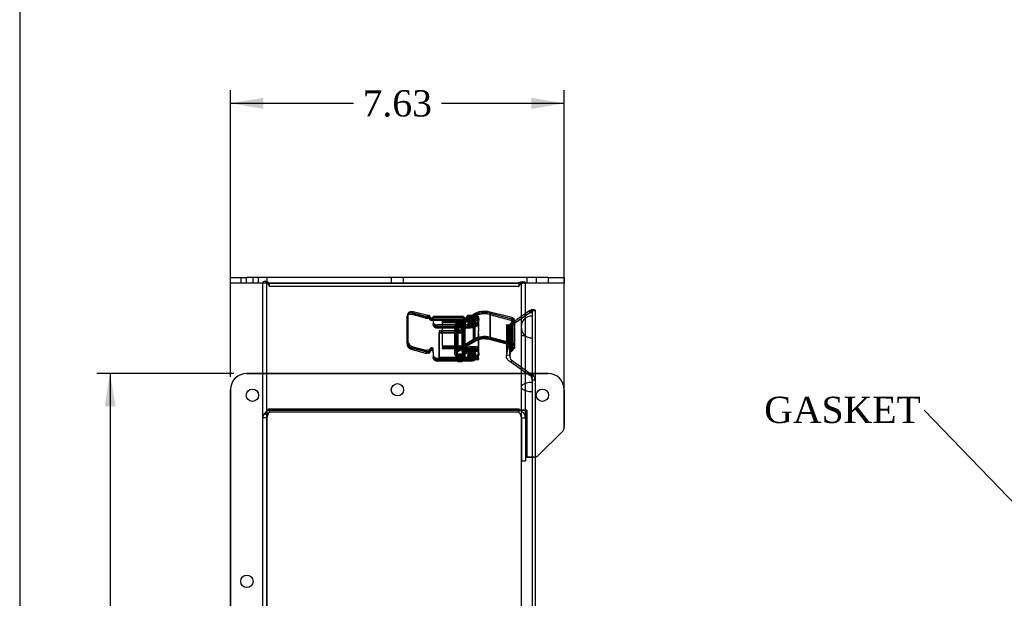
# Model space of a CAD drawing. Header units: inches. Extents: x 0 to 120, y -1 to 80.
# Tile 4 of 15: x 0 to 23, y 42 to 55. Entities that reach past the tile are written whole.
import ezdxf
from ezdxf import colors
from ezdxf.entities.mleader import LeaderData, LeaderLine
from ezdxf.enums import TextEntityAlignment as Align
from ezdxf.lldxf.tags import DXFTag
from ezdxf.math import Vec2, Vec3

# ---------------------------------------------------------------- set-up
doc = ezdxf.new("R2010")
doc.units = ezdxf.units.IN
doc.header["$MEASUREMENT"] = 0
for name, color, linetype in [('1485Y_GASKET', 7, 'Continuous'), ('CCH03740', 7, 'Continuous'), ('CCH03741', 7, 'Continuous'), ('COM42530', 7, 'Continuous'), ('COM49515', 7, 'Continuous'), ('COM49632', 7, 'Continuous'), ('Default', 7, 'Continuous')]:
    doc.layers.add(name, color=color, linetype=linetype)
doc.styles.add('SEACAD_Times_New_Roman', font='times.ttf')
tags = doc.linetypes.add('HIDDEN2', pattern=[0.1875, 0.125, -0.0625]).pattern_tags.tags
tags[6:7] = [DXFTag(74, 4), DXFTag(75, 0), DXFTag(340, '0'), DXFTag(46, 0.0), DXFTag(50, 0.0), DXFTag(44, 0.0), DXFTag(45, 0.0)]
tags[4:5] = [DXFTag(74, 4), DXFTag(75, 0), DXFTag(340, '0'), DXFTag(46, 0.0), DXFTag(50, 0.0), DXFTag(44, 0.0), DXFTag(45, 0.0)]
doc.dimstyles.new('HAMMOND_(STH_-_120x80)', dxfattribs={"dimtxt": 0.6, "dimasz": 0.75, "dimexe": 0.3, "dimexo": 0.3, "dimgap": 0.15, "dimtad": 0, "dimtih": 1, "dimtoh": 1, "dimzin": 0, "dimdsep": 46, "dimtxsty": 'SEACAD_Times_New_Roman', "dimblk1": '_SE_FILLED', "dimblk2": '_SE_FILLED', "dimsah": 1, "dimcen": 0.3, "dimadec": 0, "dimazin": 0, "dimtfac": 0.8, "dimtofl": 0, "dimtmove": 0, "dimatfit": 3, "dimfxl": 1, "dimtolj": 1, "dimtzin": 0, "dimarcsym": 0})

# ---------------------------------------------------------------- blocks, each defined once
blk = doc.blocks.new('_SE_FILLED')
at = {"color": 0}
blk.add_line((0, 0), (-1, 0), dxfattribs=at)
blk.add_solid([(0, 0), (-1, -0.1665), (-1, 0.1665), (0, 0)], dxfattribs=at)
blk = doc.blocks.new('SE1')
at = {"layer": '1485Y_GASKET', "color": 7, "linetype": 'HIDDEN2'}
for p, q in [((11.897, 47.929), (11.897, 46.558)), ((11.897, 46.558), (11.897, 45.891))]:
    blk.add_line(p, q, dxfattribs=at)
at = {"layer": '1485Y_GASKET', "color": 7, "linetype": 'Continuous'}
blk.add_line((11.897, 45.891), (11.897, 34.221), dxfattribs=at)
at = {"layer": '1485Y_GASKET', "color": 7, "linetype": 'HIDDEN2'}
blk.add_arc((12.147, 47.929), 0.25, 90, 270, dxfattribs=at)
blk.add_ellipse((12.147, 46.558), major_axis=(0.25, 0), ratio=0.414214, start_param=1.570796, end_param=4.712389, dxfattribs=at)
at = {"layer": 'CCH03740', "color": 7, "linetype": 'HIDDEN2'}
for p, q in [((10.615, 47.997), (10.615, 48.037)), ((10.615, 48.037), (10.615, 47.899)), ((10.615, 47.859), (10.615, 47.997)), ((10.689, 48.015), (10.689, 47.975)), ((10.689, 48.015), (10.689, 47.974)), ((10.74, 48.125), (10.865, 48.125)), ((10.865, 48.125), (10.74, 48.125)), ((10.74, 48.085), (10.865, 48.085)), ((10.865, 48.085), (10.74, 48.085)), ((10.853, 47.975), (10.853, 48.015)), ((10.853, 47.974), (10.853, 48.015)), ((10.927, 48.082), (10.927, 48.041)), ((10.927, 47.899), (10.927, 48.081)), ((10.927, 48.041), (10.927, 47.859)), ((10.027, 47.838), (10.027, 47.23)), ((10.101, 47.838), (10.027, 47.838)), ((10.027, 47.838), (10.585, 47.838)), ((10.027, 47.838), (10.027, 47.798)), ((10.585, 47.798), (10.027, 47.798)), ((10.027, 47.798), (10.585, 47.798)), ((10.027, 47.23), (10.027, 47.798)), ((10.585, 47.838), (10.378, 47.838)), ((10.585, 47.818), (10.585, 47.838)), ((10.585, 47.838), (10.585, 47.798)), ((10.585, 47.818), (10.585, 47.777)), ((10.585, 47.777), (10.585, 47.777)), ((10.615, 47.859), (10.615, 47.818)), ((10.615, 47.818), (10.615, 47.859)), ((10.615, 47.818), (10.615, 47.777)), ((10.927, 47.818), (10.927, 47.859)), ((10.927, 47.859), (10.927, 47.818)), ((10.927, 47.663), (10.927, 47.818)), ((10.927, 47.777), (10.927, 47.393)), ((10.74, 47.477), (10.865, 47.477)), ((10.585, 47.251), (10.585, 47.23)), ((10.585, 47.25), (10.585, 47.21)), ((10.615, 47.251), (10.615, 47.388)), ((10.615, 47.348), (10.615, 47.385)), ((10.615, 47.348), (10.615, 47.21)), ((10.615, 47.242), (10.927, 47.242)), ((10.615, 47.242), (10.615, 47.21)), ((10.615, 47.242), (10.927, 47.242)), ((10.689, 47.367), (10.689, 47.326)), ((10.689, 47.366), (10.689, 47.326)), ((10.865, 47.437), (10.74, 47.437)), ((10.74, 47.436), (10.865, 47.436)), ((10.853, 47.326), (10.853, 47.367)), ((10.853, 47.326), (10.853, 47.366)), ((10.927, 47.402), (10.927, 47.393)), ((10.927, 47.282), (10.927, 47.393)), ((10.027, 47.23), (10.585, 47.23)), ((10.027, 47.23), (10.027, 47.19)), ((10.585, 47.23), (10.027, 47.23)), ((10.027, 47.19), (10.585, 47.19)), ((10.027, 47.19), (10.027, 47.19)), ((10.585, 47.19), (10.027, 47.19)), ((10.585, 47.23), (10.585, 47.19)), ((10.585, 47.19), (10.585, 47.19)), ((10.615, 47.185), (10.615, 47.21)), ((10.615, 47.21), (10.615, 47.185)), ((10.615, 47.185), (10.81, 47.185)), ((10.615, 47.185), (10.927, 47.185)), ((10.927, 47.185), (10.927, 47.21))]:
    blk.add_line(p, q, dxfattribs=at)
at = {"layer": 'CCH03740', "color": 7, "linetype": 'Continuous'}
for p, q in [((10.378, 47.838), (10.101, 47.838)), ((10.865, 47.477), (10.74, 47.477)), ((10.927, 47.433), (10.927, 47.663)), ((10.615, 47.385), (10.615, 47.389)), ((10.927, 47.433), (10.927, 47.402)), ((10.927, 47.21), (10.927, 47.282)), ((10.81, 47.185), (10.927, 47.185)), ((10.927, 47.21), (10.927, 47.185))]:
    blk.add_line(p, q, dxfattribs=at)
at = {"layer": 'CCH03740', "color": 7, "linetype": 'HIDDEN2'}
for centre, major_axis, start_param, end_param in [((10.74, 48.037), (-0.125, 0), 4.712389, 6.283185), ((10.74, 48.037), (0.125, 0), 1.570796, 3.141593), ((10.74, 47.997), (0.125, 0), 1.570796, 3.141593), ((10.74, 47.996), (-0.125, 0), 4.712389, 6.283185), ((10.865, 48.082), (-0.062, 0), 3.141593, 4.712389), ((10.865, 48.081), (0.062, 0), 0, 1.570796), ((10.865, 48.041), (0.062, 0), 0, 1.570796), ((10.865, 48.041), (-0.062, 0), 3.141593, 4.712389), ((10.6, 47.818), (0.015, 0), 3.141593, 6.283185), ((10.6, 47.818), (0.015, 0), 3.141593, 6.283185), ((10.6, 47.777), (0.015, 0), 3.141593, 6.283185), ((10.6, 47.777), (0.015, 0), 3.141593, 6.283185), ((10.74, 47.388), (0.125, 0), 1.570796, 3.141593), ((10.865, 47.433), (0.062, 0), 0, 1.570796), ((10.6, 47.251), (0.015, 0), 0, 3.141593), ((10.6, 47.25), (0.015, 0), 0, 3.141593), ((10.74, 47.348), (-0.125, 0), 4.712389, 6.283185), ((10.74, 47.348), (0.125, 0), 2.717131, 3.141593), ((10.74, 47.348), (0.125, 0), 1.570796, 2.275527), ((10.865, 47.393), (0.062, 0), 1.168252, 1.570796), ((10.865, 47.393), (-0.062, 0), 3.141593, 4.712389), ((10.865, 47.393), (0.062, 0), 0, 0.402545), ((10.6, 47.21), (0.015, 0), 0, 3.141593), ((10.6, 47.21), (0.015, 0), 0, 3.141593)]:
    blk.add_ellipse(centre, major_axis=major_axis, ratio=0.707107, start_param=start_param, end_param=end_param, dxfattribs=at)
for centre, major_axis in [((10.771, 48.015), (-0.082, 0)), ((10.771, 48.015), (-0.082, 0)), ((10.771, 47.975), (-0.082, 0)), ((10.771, 47.974), (-0.082, 0)), ((10.771, 47.367), (0.082, 0)), ((10.771, 47.366), (0.082, 0)), ((10.771, 47.326), (0.082, 0)), ((10.771, 47.326), (0.082, 0))]:
    blk.add_ellipse(centre, major_axis=major_axis, ratio=0.707107, dxfattribs=at)
at = {"layer": 'CCH03740', "color": 7, "linetype": 'Continuous'}
for centre, major_axis, start_param, end_param in [((10.74, 47.389), (-0.125, 0), 4.712389, 6.283185), ((10.865, 47.433), (-0.062, 0), 3.141593, 4.712389), ((10.74, 47.348), (0.125, 0), 2.275527, 2.717131), ((10.865, 47.393), (0.062, 0), 0.402545, 1.168252)]:
    blk.add_ellipse(centre, major_axis=major_axis, ratio=0.707107, start_param=start_param, end_param=end_param, dxfattribs=at)
at = {"layer": 'CCH03741', "color": 7, "linetype": 'Continuous'}
for p, q in [((9.291, 47.556), (9.291, 48.178)), ((9.318, 48.245), (9.298, 48.205)), ((9.312, 48.218), (9.312, 47.595)), ((9.736, 48.197), (9.429, 48.276)), ((9.741, 48.196), (9.778, 48.196)), ((9.813, 48.165), (9.813, 48.171)), ((9.891, 48.165), (9.891, 48.16)), ((10.581, 48.165), (9.891, 48.165)), ((10.413, 47.977), (10.807, 48.217)), ((10.581, 48.143), (10.581, 48.165)), ((10.581, 48.106), (10.581, 48.143)), ((10.659, 48.127), (10.659, 48.171)), ((10.694, 48.196), (10.773, 48.196)), ((10.697, 48.15), (10.694, 48.15)), ((10.807, 48.217), (10.807, 47.644)), ((11.682, 48.142), (11.189, 48.269)), ((11.189, 48.269), (11.189, 47.696)), ((11.682, 48.142), (11.682, 47.57)), ((10.101, 47.505), (10.101, 48.084)), ((10.101, 47.93), (10.379, 47.93)), ((10.117, 48.095), (10.566, 48.095)), ((10.538, 48.054), (10.117, 48.054)), ((10.378, 47.918), (10.378, 47.494)), ((10.413, 47.977), (10.413, 47.494)), ((10.434, 47.997), (10.434, 47.99)), ((10.581, 48.106), (10.581, 48.08)), ((11.75, 47.5), (11.75, 48.073)), ((11.189, 47.696), (11.682, 47.57)), ((9.429, 47.477), (9.736, 47.398)), ((10.566, 47.494), (10.117, 47.494)), ((10.807, 47.644), (10.561, 47.494)), ((10.581, 47.467), (10.836, 47.622)), ((10.581, 47.45), (10.581, 47.483)), ((10.616, 47.394), (10.616, 47.488)), ((11.172, 47.668), (11.665, 47.542)), ((11.7, 47.481), (11.634, 47.404)), ((11.742, 47.472), (11.671, 47.391)), ((11.7, 47.481), (11.7, 47.52)), ((9.716, 47.358), (9.409, 47.437)), ((9.778, 47.397), (9.741, 47.397)), ((9.742, 47.355), (9.778, 47.355)), ((9.813, 47.422), (9.813, 47.425)), ((9.813, 47.422), (9.813, 47.38)), ((9.891, 47.344), (9.891, 47.418)), ((9.891, 47.344), (9.891, 47.243)), ((10.434, 47.243), (10.434, 47.225)), ((10.559, 47.225), (10.559, 47.243)), ((10.581, 47.376), (10.581, 47.45)), ((10.659, 47.372), (10.659, 47.415)), ((10.659, 47.372), (10.659, 47.369)), ((10.678, 47.284), (10.678, 47.273)), ((10.853, 47.439), (10.694, 47.439)), ((10.853, 47.397), (10.694, 47.397)), ((10.865, 47.273), (10.865, 47.284)), ((10.931, 47.342), (10.931, 47.384)), ((10.931, 47.342), (10.931, 47.309)), ((11.653, 47.398), (11.671, 47.391)), ((9.985, 47.177), (10.744, 47.177))]:
    blk.add_line(p, q, dxfattribs=at)
at = {"layer": 'CCH03741', "color": 7, "linetype": 'HIDDEN2'}
for p, q in [((9.291, 48.153), (9.291, 47.53)), ((9.318, 48.219), (9.298, 48.18)), ((9.312, 47.57), (9.312, 48.192)), ((9.409, 48.236), (9.716, 48.157)), ((9.716, 48.132), (9.409, 48.211)), ((9.429, 48.25), (9.736, 48.171)), ((9.778, 48.17), (9.741, 48.17)), ((9.778, 48.154), (9.742, 48.154)), ((9.813, 48.165), (9.813, 48.123)), ((9.813, 48.146), (9.813, 48.104)), ((9.891, 48.123), (9.891, 48.16)), ((10.581, 48.139), (9.891, 48.139)), ((10.807, 48.19), (10.413, 47.95)), ((10.836, 48.194), (10.451, 47.96)), ((10.451, 47.933), (10.836, 48.168)), ((10.581, 48.136), (10.581, 48.106)), ((10.659, 48.146), (10.659, 48.143)), ((10.659, 48.143), (10.659, 48.125)), ((10.853, 48.17), (10.694, 48.17)), ((10.853, 48.15), (10.697, 48.15)), ((10.773, 48.196), (10.853, 48.196)), ((10.807, 47.618), (10.807, 48.19)), ((10.836, 48.194), (10.836, 47.622)), ((10.836, 47.595), (10.836, 48.168)), ((10.931, 48.095), (10.931, 48.141)), ((11.665, 48.114), (11.172, 48.241)), ((11.172, 48.214), (11.665, 48.088)), ((11.189, 47.669), (11.189, 48.242)), ((11.189, 48.242), (11.682, 48.116)), ((9.742, 48.129), (9.778, 48.129)), ((9.813, 48.101), (9.813, 48.104)), ((9.891, 48.097), (9.891, 48.123)), ((9.891, 48.117), (9.891, 48.102)), ((10.581, 48.102), (9.891, 48.102)), ((9.891, 48.097), (9.891, 47.996)), ((9.891, 48.097), (9.891, 48.017)), ((10.581, 48.08), (9.891, 48.08)), ((9.891, 47.974), (9.891, 47.996)), ((10.442, 47.976), (9.985, 47.976)), ((9.985, 47.95), (10.744, 47.95)), ((9.985, 47.93), (10.101, 47.93)), ((9.985, 47.908), (10.744, 47.908)), ((10.101, 48.062), (10.101, 48.02)), ((10.101, 47.505), (10.101, 48.02)), ((10.566, 48.073), (10.117, 48.073)), ((10.117, 48.031), (10.566, 48.031)), ((10.379, 47.93), (10.744, 47.93)), ((10.403, 48.038), (10.403, 48.03)), ((10.413, 47.377), (10.413, 47.95)), ((10.421, 47.918), (10.421, 47.345)), ((10.431, 48.027), (10.431, 47.984)), ((10.431, 48.004), (10.431, 47.962)), ((10.434, 48.027), (10.434, 47.997)), ((10.434, 48.01), (10.434, 47.208)), ((10.434, 47.99), (10.434, 47.243)), ((10.442, 47.976), (10.442, 47.973)), ((10.442, 47.973), (10.55, 47.973)), ((10.451, 47.387), (10.451, 47.96)), ((10.451, 47.933), (10.451, 47.361)), ((10.566, 48.054), (10.538, 48.054)), ((10.579, 47.978), (10.548, 47.957)), ((10.548, 47.957), (10.548, 47.384)), ((10.548, 47.93), (10.579, 47.951)), ((10.548, 47.357), (10.548, 47.93)), ((10.55, 47.973), (10.55, 47.976)), ((10.744, 47.976), (10.55, 47.976)), ((10.559, 47.243), (10.559, 48.027)), ((10.559, 47.208), (10.559, 48.01)), ((10.561, 47.984), (10.561, 48.027)), ((10.561, 47.962), (10.561, 48.004)), ((10.572, 47.345), (10.572, 47.918)), ((10.579, 47.978), (10.579, 47.405)), ((10.579, 47.378), (10.579, 47.951)), ((10.581, 48.075), (10.581, 48.097)), ((10.581, 48.08), (10.581, 48.065)), ((10.581, 48.042), (10.581, 48.065)), ((10.59, 48.03), (10.59, 48.038)), ((10.616, 47.488), (10.616, 47.918)), ((10.659, 48.125), (10.659, 48.127)), ((10.659, 48.125), (10.659, 48.123)), ((10.659, 48.123), (10.659, 48.1)), ((10.678, 48.094), (10.678, 48.083)), ((10.678, 48.068), (10.678, 48.057)), ((10.693, 48.037), (10.693, 47.989)), ((10.693, 48.015), (10.693, 47.964)), ((10.853, 48.128), (10.694, 48.128)), ((10.849, 47.989), (10.849, 48.037)), ((10.849, 47.964), (10.849, 48.015)), ((10.865, 48.083), (10.865, 48.094)), ((10.865, 48.057), (10.865, 48.068)), ((10.931, 48.115), (10.931, 48.083)), ((10.931, 48.062), (10.931, 48.095)), ((10.931, 48.04), (10.931, 48.062)), ((11.634, 47.977), (11.7, 48.053)), ((11.7, 48.027), (11.634, 47.95)), ((11.634, 47.404), (11.634, 47.977)), ((11.671, 47.964), (11.634, 47.977)), ((11.634, 47.95), (11.634, 47.378)), ((11.634, 47.95), (11.671, 47.937)), ((11.671, 47.964), (11.742, 48.045)), ((11.742, 48.018), (11.671, 47.937)), ((11.671, 47.391), (11.671, 47.964)), ((11.671, 47.937), (11.671, 47.364)), ((11.682, 47.543), (11.682, 48.116)), ((11.7, 47.52), (11.7, 48.053)), ((11.7, 48.027), (11.7, 47.454)), ((11.707, 47.5), (11.707, 48.073)), ((11.707, 47.473), (11.707, 48.046)), ((11.742, 47.472), (11.742, 48.045)), ((11.742, 48.018), (11.742, 47.445)), ((11.75, 47.473), (11.75, 48.046)), ((10.378, 47.891), (10.378, 47.318)), ((10.421, 47.891), (10.421, 47.318)), ((10.572, 47.318), (10.572, 47.891)), ((10.616, 47.318), (10.616, 47.891)), ((10.101, 47.505), (10.101, 47.463)), ((10.101, 47.441), (10.101, 47.463)), ((10.117, 47.472), (10.566, 47.472)), ((10.378, 47.494), (10.378, 47.345)), ((10.413, 47.377), (10.807, 47.618)), ((10.413, 47.494), (10.413, 47.404)), ((10.561, 47.494), (10.413, 47.404)), ((10.836, 47.595), (10.451, 47.361)), ((10.451, 47.387), (10.581, 47.467)), ((10.581, 47.461), (10.581, 47.45)), ((11.665, 47.515), (11.172, 47.641)), ((11.682, 47.543), (11.189, 47.669)), ((9.409, 47.412), (9.716, 47.333)), ((9.736, 47.372), (9.429, 47.451)), ((9.741, 47.371), (9.778, 47.371)), ((9.778, 47.33), (9.742, 47.33)), ((9.813, 47.402), (9.813, 47.361)), ((9.813, 47.354), (9.813, 47.361)), ((9.891, 47.364), (9.891, 47.383)), ((9.891, 47.344), (9.891, 47.263)), ((9.891, 47.218), (9.891, 47.243)), ((10.117, 47.452), (10.566, 47.452)), ((10.566, 47.43), (10.117, 47.43)), ((10.431, 47.273), (10.431, 47.231)), ((10.431, 47.251), (10.431, 47.208)), ((10.548, 47.384), (10.579, 47.405)), ((10.579, 47.378), (10.548, 47.357)), ((10.561, 47.231), (10.561, 47.273)), ((10.561, 47.208), (10.561, 47.251)), ((10.581, 47.387), (10.581, 47.364)), ((10.581, 47.35), (10.581, 47.364)), ((10.616, 47.345), (10.616, 47.394)), ((10.659, 47.393), (10.659, 47.39)), ((10.659, 47.39), (10.659, 47.372)), ((10.659, 47.369), (10.659, 47.344)), ((10.678, 47.258), (10.678, 47.248)), ((10.693, 47.378), (10.693, 47.326)), ((10.693, 47.352), (10.693, 47.304)), ((10.853, 47.417), (10.694, 47.417)), ((10.694, 47.371), (10.853, 47.371)), ((10.849, 47.326), (10.849, 47.378)), ((10.849, 47.304), (10.849, 47.352)), ((10.865, 47.248), (10.865, 47.258)), ((10.931, 47.33), (10.931, 47.362)), ((10.931, 47.309), (10.931, 47.284)), ((11.634, 47.378), (11.7, 47.454)), ((11.634, 47.404), (11.653, 47.398)), ((11.671, 47.364), (11.634, 47.378)), ((11.671, 47.364), (11.742, 47.445)), ((9.985, 47.219), (10.744, 47.219)), ((9.985, 47.197), (10.744, 47.197)), ((10.442, 47.151), (9.985, 47.151)), ((10.403, 47.205), (10.403, 47.197)), ((10.442, 47.151), (10.442, 47.154)), ((10.442, 47.154), (10.55, 47.154)), ((10.55, 47.154), (10.55, 47.151)), ((10.744, 47.151), (10.55, 47.151)), ((10.59, 47.197), (10.59, 47.205))]:
    blk.add_line(p, q, dxfattribs=at)
at = {"layer": 'CCH03741', "color": 7, "linetype": 'Continuous'}
for centre, start, end in [((9.86, 47.419), 357.1974, 78.9979), ((10.613, 47.375), 177.2168, 258.9258)]:
    blk.add_arc(centre, 0.0316, start, end, dxfattribs=at)
at = {"layer": 'CCH03741', "color": 7, "linetype": 'HIDDEN2'}
for centre, radius, start, end in [((9.862, 47.399), 0.0289, 357.4389, 63.8401), ((10.613, 47.349), 0.0315, 177.0084, 259.1869)]:
    blk.add_arc(centre, radius, start, end, dxfattribs=at)
for centre, major_axis, ratio, start_param, end_param in [((9.409, 48.122), (0.111, -0.057), 0.664463, 1.900345, 3.471141), ((9.409, 48.148), (0.111, -0.057), 0.664463, 1.900345, 3.141593), ((9.429, 48.162), (0.111, -0.057), 0.664463, 1.900345, 3.471141), ((9.742, 48.208), (0.0756, 0), 0.707107, 4.363323, 4.712389), ((9.742, 48.182), (-0.0756, 0), 0.707107, 1.22173, 1.570796), ((9.741, 48.181), (-0.0156, 0), 0.707107, 1.22173, 1.570796), ((9.778, 48.146), (-0.035, 0), 0.707107, 3.141593, 4.712389), ((9.778, 48.13), (-0.035, 0), 0.707107, 3.141593, 4.712389), ((9.852, 48.143), (-0.039, 0), 0.707107, 0, 1.923444), ((10.62, 48.143), (0.039, 0), 0.707107, 4.359741, 6.283185), ((10.694, 48.146), (0.035, 0), 0.707107, 1.570796, 3.141593), ((11.059, 47.992), (-0.377, 0), 0.707107, 4.359816, 5.442551), ((11.059, 48.019), (0.334, 0), 0.707107, 1.224252, 2.301902), ((11.059, 47.992), (-0.334, 0), 0.707107, 4.365844, 5.443495), ((10.853, 48.141), (-0.078, 0), 0.707107, 3.141593, 4.712389), ((10.853, 48.115), (-0.078, 0), 0.707107, 3.141593, 4.712389), ((10.853, 48.095), (0.078, 0), 0.707107, 0, 1.570796), ((9.778, 48.104), (0.035, 0), 0.707107, 0, 1.570796), ((9.852, 48.123), (-0.039, 0), 0.707107, 0, 3.141593), ((9.852, 48.101), (0.039, 0), 0.707107, 3.141593, 6.283185), ((9.985, 48.042), (0.094, 0), 0.707107, 3.141593, 4.712389), ((9.985, 48.017), (-0.094, 0), 0.707107, 0, 1.570796), ((9.985, 47.996), (-0.094, 0), 0.707107, 0, 1.570796), ((9.985, 47.974), (0.094, 0), 0.707107, 3.141593, 4.712389), ((10.117, 48.062), (0.0156, 0), 0.707107, 1.570796, 3.141593), ((10.117, 48.02), (-0.0156, 0), 0.707107, 4.712389, 6.283185), ((10.497, 47.891), (-0.119, 0), 0.707107, -0.786313, 3.944334), ((10.497, 47.918), (-0.119, 0), 0.707107, 0, 3.944334), ((10.496, 48.03), (0.0938, 0), 0.707107, -0.955204, 4.096797), ((10.497, 47.918), (-0.0755, 0), 0.707107, -0.919189, 3.967446), ((10.497, 47.891), (-0.0755, 0), 0.707107, -0.919189, 3.967446), ((10.496, 47.984), (-0.065, 0), 0.707107, 0, 4.662781), ((10.496, 47.984), (-0.065, 0), 0.707107, 6.183453, 6.283185), ((10.496, 48.027), (0.0938, 0), 0.707107, 4.096797, 5.327981), ((10.566, 48.084), (-0.0156, 0), 0.707107, 1.570796, 3.141593), ((10.566, 48.065), (0.0156, 0), 0.707107, 4.712389, 6.283185), ((10.566, 48.042), (0.0156, 0), 0.707107, 4.712389, 6.283185), ((10.62, 48.1), (-0.039, 0), 0.707107, 0, 3.141593), ((10.62, 48.123), (0.039, 0), 0.707107, 4.407322, 6.283185), ((10.694, 48.103), (0.035, 0), 0.707107, 1.570796, 3.141593), ((10.694, 48.125), (0.035, 0), 0.707107, 3.069126, 3.141593), ((10.744, 48.108), (0.187, 0), 0.707107, 4.712389, 6.283185), ((10.744, 48.083), (-0.188, 0), 0.707107, 1.570796, 3.141593), ((10.744, 48.062), (-0.188, 0), 0.707107, 1.570796, 3.141593), ((10.744, 48.04), (0.187, 0), 0.707107, 4.712389, 6.283185), ((10.853, 48.073), (0.078, 0), 0.707107, 0, 1.570796), ((11.644, 48.073), (-0.0625, 0), 0.707107, 2.686427, 4.365903), ((11.644, 48.046), (-0.0625, 0), 0.707107, 2.686427, 4.365903), ((11.644, 48.046), (-0.106, 0), 0.707107, 2.756549, 4.341813), ((11.644, 48.073), (-0.106, 0), 0.707107, 2.756549, 3.141593), ((11.059, 47.419), (0.377, 0), 0.707107, 1.218223, 2.300958), ((9.409, 47.5), (-0.111, 0.057), 0.664463, 0.329548, 1.900345), ((9.429, 47.539), (0.111, -0.057), 0.664463, 3.471141, 5.041937), ((10.117, 47.483), (-0.0156, 0), 0.707107, 0, 1.570796), ((10.117, 47.463), (-0.0156, 0), 0.707107, 0, 1.570796), ((10.566, 47.461), (-0.0156, 0), 0.707107, 3.141593, 4.712389), ((11.059, 47.419), (0.334, 0), 0.707107, 1.224252, 2.301902), ((11.644, 47.473), (-0.0625, 0), 0.707107, 2.686427, 4.365903), ((11.644, 47.473), (-0.106, 0), 0.707107, 2.756549, 4.341813), ((9.742, 47.383), (-0.0756, 0), 0.707107, 1.22173, 1.570796), ((9.741, 47.382), (-0.0156, 0), 0.707107, 1.22173, 1.570796), ((9.778, 47.396), (0.035, 0), 0.707107, 4.712389, 6.283185), ((9.778, 47.354), (-0.035, 0), 0.707107, 1.570796, 3.141593), ((9.852, 47.402), (0.039, 0), 0.707107, 0.944589, 3.141593), ((9.852, 47.361), (-0.039, 0), 0.707107, 3.141593, 6.283185), ((9.985, 47.286), (0.094, 0), 0.707107, 3.141593, 4.712389), ((9.985, 47.263), (-0.094, 0), 0.707107, 0, 1.570796), ((10.117, 47.441), (0.0156, 0), 0.707107, 3.141593, 4.712389), ((10.497, 47.345), (-0.119, 0), 0.707107, -0.786313, 3.704758), ((10.497, 47.318), (-0.119, 0), 0.707107, -0.786313, 3.944334), ((10.496, 47.205), (0.0938, 0), 0.707107, -0.955204, 4.096797), ((10.497, 47.345), (-0.0755, 0), 0.707107, -0.919189, 3.967446), ((10.497, 47.318), (-0.0755, 0), 0.707107, -0.919189, 3.967446), ((10.566, 47.441), (0.0156, 0), 0.707107, 0, 1.570796), ((10.566, 47.419), (0.0156, 0), 0.707107, 0, 1.570796), ((10.497, 47.345), (-0.119, 0), 0.707107, 3.887499, 3.944334), ((10.62, 47.39), (0.039, 0), 0.707107, 3.141593, 6.283185), ((10.62, 47.344), (-0.039, 0), 0.707107, 1.218149, 3.141593), ((10.694, 47.393), (0.035, 0), 0.707107, 1.570796, 3.141593), ((10.694, 47.347), (-0.035, 0), 0.707107, 4.712389, 6.283185), ((10.771, 47.284), (-0.0938, 0), 0.707107, 0, 3.141593), ((10.744, 47.352), (0.187, 0), 0.707107, 4.712389, 6.283185), ((10.744, 47.33), (-0.188, 0), 0.707107, 1.570796, 3.141593), ((10.744, 47.284), (0.187, 0), 0.707107, 4.712389, 6.283185), ((10.853, 47.362), (0.078, 0), 0.707107, 0, 1.570796), ((10.853, 47.316), (-0.078, 0), 0.707107, 3.141593, 4.712389), ((9.985, 47.218), (0.094, 0), 0.707107, 3.141593, 4.712389), ((10.496, 47.231), (-0.065, 0), 0.707107, 0.356707, 2.784886), ((10.496, 47.208), (0.0938, 0), 0.707107, 4.096797, 5.327981)]:
    blk.add_ellipse(centre, major_axis=major_axis, ratio=ratio, start_param=start_param, end_param=end_param, dxfattribs=at)
at = {"layer": 'CCH03741', "color": 7, "linetype": 'Continuous'}
for centre, major_axis, ratio, start_param, end_param in [((9.409, 48.148), (0.111, -0.057), 0.664463, 3.141593, 3.471141), ((9.429, 48.187), (0.111, -0.057), 0.664463, 1.900345, 3.471141), ((9.741, 48.207), (0.0156, 0), 0.707107, 4.363323, 4.712389), ((9.778, 48.171), (0.035, 0), 0.707107, 0, 1.570796), ((9.852, 48.165), (0.039, 0), 0.707107, 3.141593, 5.338596), ((10.62, 48.168), (-0.039, 0), 0.707107, 1.218149, 3.141593), ((10.694, 48.171), (-0.035, 0), 0.707107, 4.712389, 6.283185), ((10.694, 48.125), (0.035, 0), 0.707107, 1.570796, 3.069126), ((11.059, 48.019), (0.377, 0), 0.707107, 1.218223, 2.300958), ((11.644, 48.073), (-0.106, 0), 0.707107, 3.141593, 4.341813), ((10.117, 48.084), (-0.0156, 0), 0.707107, 4.712389, 6.283185), ((10.117, 48.042), (0.0156, 0), 0.707107, 1.570796, 3.141593), ((10.497, 47.918), (-0.119, 0), 0.707107, -0.786313, 0), ((10.496, 47.984), (-0.065, 0), 0.707107, 4.662781, 6.183453), ((10.566, 48.106), (-0.0156, 0), 0.707107, 1.570796, 3.141593), ((10.62, 48.123), (0.039, 0), 0.707107, 3.141593, 4.407322), ((11.059, 47.446), (-0.377, 0), 0.707107, 4.359816, 5.442551), ((11.059, 47.446), (-0.334, 0), 0.707107, 4.365844, 5.443495), ((9.409, 47.526), (0.111, -0.057), 0.664463, 3.471141, 5.041937), ((9.429, 47.565), (-0.111, 0.057), 0.664463, 0.329548, 1.900345), ((10.117, 47.505), (0.0156, 0), 0.707107, 3.141593, 4.712389), ((10.566, 47.483), (-0.0156, 0), 0.707107, 3.141593, 4.712389), ((11.644, 47.5), (-0.0625, 0), 0.707107, 2.686427, 4.365903), ((11.644, 47.5), (-0.106, 0), 0.707107, 2.756549, 4.341813), ((9.742, 47.409), (-0.0756, 0), 0.707107, 1.22173, 1.570796), ((9.741, 47.408), (-0.0156, 0), 0.707107, 1.22173, 1.570796), ((9.778, 47.422), (-0.035, 0), 0.707107, 1.570796, 3.141593), ((9.778, 47.38), (0.035, 0), 0.707107, 4.712389, 6.283185), ((9.852, 47.425), (-0.039, 0), 0.707107, 4.359741, 6.283185), ((9.852, 47.383), (0.039, 0), 0.707107, 0, 3.141593), ((9.985, 47.243), (-0.094, 0), 0.707107, 0, 1.570796), ((10.496, 47.231), (-0.065, 0), 0.707107, 2.784886, 6.283185), ((10.62, 47.412), (-0.039, 0), 0.707107, 0, 3.141593), ((10.497, 47.345), (-0.119, 0), 0.707107, 3.704758, 3.887499), ((10.62, 47.369), (0.039, 0), 0.707107, 4.359741, 6.283185), ((10.694, 47.415), (0.035, 0), 0.707107, 1.570796, 3.141593), ((10.694, 47.372), (0.035, 0), 0.707107, 1.570796, 3.141593), ((10.771, 47.284), (-0.0938, 0), 0.707107, 3.141593, 6.283185), ((10.744, 47.309), (-0.188, 0), 0.707107, 1.570796, 3.141593), ((10.853, 47.384), (0.078, 0), 0.707107, 0, 1.570796), ((10.853, 47.342), (-0.078, 0), 0.707107, 3.141593, 4.712389), ((10.496, 47.231), (-0.065, 0), 0.707107, 0, 0.356707)]:
    blk.add_ellipse(centre, major_axis=major_axis, ratio=ratio, start_param=start_param, end_param=end_param, dxfattribs=at)
at = {"layer": 'CCH03741', "color": 7, "linetype": 'HIDDEN2'}
for centre, major_axis in [((10.771, 48.094), (0.0938, 0)), ((10.771, 48.083), (0.0938, 0)), ((10.771, 48.068), (0.0938, 0)), ((10.496, 48.038), (0.0938, 0)), ((10.496, 48.027), (-0.065, 0)), ((10.496, 48.004), (0.065, 0)), ((10.496, 47.962), (-0.065, 0)), ((10.496, 48.027), (-0.0625, 0)), ((10.496, 48.01), (0.0625, 0)), ((10.771, 48.057), (0.0938, 0)), ((10.771, 48.037), (-0.0781, 0)), ((10.771, 48.015), (-0.0781, 0)), ((10.771, 47.989), (-0.0781, 0)), ((10.771, 47.964), (-0.0781, 0)), ((10.496, 47.197), (-0.0938, 0)), ((10.496, 47.273), (0.065, 0)), ((10.496, 47.251), (0.065, 0)), ((10.496, 47.208), (0.065, 0)), ((10.496, 47.208), (0.0625, 0)), ((10.771, 47.258), (-0.0938, 0)), ((10.771, 47.248), (-0.0938, 0)), ((10.771, 47.378), (0.0781, 0)), ((10.771, 47.352), (0.0781, 0)), ((10.771, 47.326), (0.0781, 0)), ((10.771, 47.304), (0.0781, 0))]:
    blk.add_ellipse(centre, major_axis=major_axis, ratio=0.707107, dxfattribs=at)
at = {"layer": 'CCH03741', "color": 7, "linetype": 'Continuous'}
for centre, major_axis in [((10.496, 47.225), (-0.0625, 0)), ((10.771, 47.273), (-0.0938, 0))]:
    blk.add_ellipse(centre, major_axis=major_axis, ratio=0.707107, dxfattribs=at)
at = {"layer": 'CCH03741', "color": 7, "linetype": 'HIDDEN2'}
for points in [[(9.891, 48.136), (9.891, 48.135), (9.891, 48.134), (9.889, 48.13), (9.887, 48.128), (9.88, 48.123), (9.874, 48.119), (9.866, 48.117)], [(10.581, 48.136), (10.581, 48.135), (10.582, 48.134), (10.584, 48.13), (10.586, 48.128), (10.592, 48.123), (10.599, 48.119), (10.607, 48.117)]]:
    blk.add_open_spline(points, degree=3, knots=[0, 0, 0, 0, 0.25, 0.25, 0.5, 0.5, 1, 1, 1, 1], dxfattribs=at)
at = {"layer": 'CCH03741', "color": 7, "linetype": 'Continuous'}
for points, knots in [([(9.891, 48.16), (9.891, 48.159), (9.891, 48.158), (9.89, 48.155), (9.889, 48.153), (9.886, 48.15), (9.884, 48.148), (9.88, 48.145), (9.878, 48.144), (9.875, 48.143)], [0, 0, 0, 0, 0.25, 0.25, 0.5, 0.5, 0.75, 0.75, 1, 1, 1, 1]), ([(10.607, 48.143), (10.599, 48.145), (10.592, 48.148), (10.583, 48.156), (10.581, 48.16), (10.581, 48.162)], [0, 0, 0, 0, 0.5, 0.5, 1, 1, 1, 1])]:
    blk.add_open_spline(points, degree=3, knots=knots, dxfattribs=at)
at = {"layer": 'COM42530', "color": 7, "linetype": 'Continuous'}
for p, q in [((5.258, 48.931), (5.258, 49.056)), ((5.258, 49.056), (5.633, 49.056)), ((12.508, 49.056), (5.633, 49.056)), ((12.508, 49.056), (12.883, 49.056)), ((12.883, 49.056), (12.883, 48.931)), ((5.633, 48.931), (5.258, 48.931)), ((12.508, 48.931), (5.633, 48.931)), ((12.883, 48.931), (12.508, 48.931)), ((5.633, 46.869), (12.508, 46.869)), ((5.258, 33.619), (5.258, 46.494)), ((12.883, 46.494), (12.883, 45.642)), ((12.031, 46.026), (6.092, 46.026)), ((6.092, 46.026), (6.092, 34.087)), ((12.031, 44.955), (12.031, 46.026)), ((12.847, 45.553), (12.285, 44.991)), ((12.197, 44.955), (12.031, 44.955))]:
    blk.add_line(p, q, dxfattribs=at)
at = {"layer": 'COM42530', "color": 7, "linetype": 'HIDDEN2'}
for p, q in [((5.493, 49.056), (5.493, 48.931)), ((5.618, 49.056), (5.618, 48.931)), ((5.774, 48.931), (5.774, 49.056)), ((5.899, 48.931), (5.899, 49.056)), ((6.092, 49.056), (6.092, 48.931)), ((8.93, 49.056), (8.93, 48.931)), ((9.211, 48.931), (9.211, 49.056)), ((12.031, 49.056), (12.031, 48.931)), ((12.243, 49.056), (12.243, 48.931)), ((12.524, 48.931), (12.524, 49.056)), ((12.508, 46.869), (5.633, 46.869)), ((5.258, 46.494), (5.258, 33.619)), ((12.883, 45.642), (12.883, 46.494)), ((6.092, 46.026), (12.031, 46.026)), ((6.092, 34.087), (6.092, 46.026)), ((12.031, 46.026), (12.031, 44.955)), ((12.285, 44.991), (12.847, 45.553)), ((12.031, 44.955), (12.197, 44.955))]:
    blk.add_line(p, q, dxfattribs=at)
at = {"layer": 'COM42530', "color": 7, "linetype": 'Continuous'}
for centre in [(9.071, 46.494), (5.758, 46.369), (12.383, 46.369), (5.633, 42.119)]:
    blk.add_circle(centre, 0.141, dxfattribs=at)
at = {"layer": 'COM42530', "color": 7, "linetype": 'HIDDEN2'}
for centre in [(9.071, 46.494), (5.758, 46.369), (12.383, 46.369), (5.633, 42.119)]:
    blk.add_circle(centre, 0.141, dxfattribs=at)
at = {"layer": 'COM42530', "color": 7, "linetype": 'Continuous'}
for centre, radius, start, end in [((5.633, 46.494), 0.375, 90, 180), ((12.508, 46.494), 0.375, 0, 90), ((12.758, 45.642), 0.125, 315, 360), ((12.197, 45.08), 0.125, 270, 315)]:
    blk.add_arc(centre, radius, start, end, dxfattribs=at)
at = {"layer": 'COM49515', "color": 7, "linetype": 'HIDDEN2'}
for p, q in [((12.094, 48.253), (11.671, 47.954)), ((12.094, 48.253), (12.094, 48.304)), ((12.094, 48.253), (12.111, 48.253)), ((12.111, 48.304), (12.111, 48.253)), ((12.111, 48.253), (12.125, 48.279)), ((12.123, 48.276), (12.111, 48.253)), ((12.123, 48.276), (12.129, 48.286)), ((12.123, 48.276), (12.129, 48.286)), ((12.125, 48.279), (12.152, 48.327)), ((12.147, 48.304), (12.147, 46.724)), ((12.147, 48.304), (12.219, 48.304)), ((11.563, 47.97), (11.563, 47.568)), ((11.636, 47.968), (11.565, 47.978)), ((11.565, 47.978), (11.598, 47.975)), ((11.669, 47.966), (11.598, 47.975)), ((11.598, 47.559), (11.598, 47.975)), ((11.635, 47.97), (11.635, 47.262)), ((11.636, 47.968), (11.669, 47.966)), ((11.669, 47.541), (11.669, 47.966)), ((11.75, 48.061), (11.671, 48.005)), ((11.671, 48.005), (11.671, 47.954)), ((12.034, 46.869), (12.094, 46.826)), ((12.094, 46.869), (12.094, 46.826)), ((12.094, 46.826), (12.111, 46.826)), ((12.111, 46.877), (12.152, 46.843)), ((12.111, 46.869), (12.111, 46.826)), ((12.125, 46.796), (12.111, 46.826)), ((12.111, 46.826), (12.125, 46.796)), ((12.152, 46.843), (12.121, 46.869)), ((12.125, 46.796), (12.152, 46.843)), ((12.219, 46.869), (12.219, 46.724)), ((12.147, 46.724), (12.147, 44.955)), ((12.147, 46.724), (12.219, 46.724)), ((12.219, 46.724), (12.219, 44.957))]:
    blk.add_line(p, q, dxfattribs=at)
at = {"layer": 'COM49515', "color": 7, "linetype": 'Continuous'}
for p, q in [((12.094, 48.304), (11.75, 48.061)), ((12.094, 48.304), (12.111, 48.304)), ((12.111, 48.304), (12.152, 48.327)), ((12.152, 48.327), (12.111, 48.304)), ((12.219, 48.304), (12.219, 46.869)), ((11.563, 47.568), (11.563, 47.262)), ((11.598, 47.526), (11.565, 47.283)), ((11.598, 47.526), (11.598, 47.559)), ((11.598, 47.526), (11.669, 47.517)), ((11.669, 47.517), (11.636, 47.274)), ((11.669, 47.517), (11.669, 47.541)), ((11.636, 47.274), (11.565, 47.283)), ((11.671, 47.176), (12.094, 46.877)), ((11.671, 47.176), (11.671, 47.125)), ((11.671, 47.125), (12.034, 46.869)), ((12.094, 46.877), (12.111, 46.877)), ((12.094, 46.877), (12.094, 46.869)), ((12.121, 46.869), (12.111, 46.877)), ((12.111, 46.877), (12.111, 46.869)), ((12.147, 44.955), (12.147, 35.158)), ((12.219, 44.957), (12.219, 35.156))]:
    blk.add_line(p, q, dxfattribs=at)
at = {"layer": 'COM49515', "color": 7, "linetype": 'HIDDEN2'}
for centre, radius, start, end in [((11.61, 48.026), 0.0564, 278.9123, 310.8856), ((11.758, 47.263), 0.122, 174.8068, 180.5083), ((12.017, 46.723), 0.131, 0.4705, 34.002), ((12.072, 46.72), 0.147, 1.7445, 56.9662)]:
    blk.add_arc(centre, radius, start, end, dxfattribs=at)
at = {"layer": 'COM49515', "color": 7, "linetype": 'Continuous'}
blk.add_arc((11.758, 47.263), 0.122, 174.8068, 225.0015, dxfattribs=at)
at = {"layer": 'COM49515', "color": 7, "linetype": 'HIDDEN2'}
for points, knots in [([(12.125, 48.279), (12.132, 48.286), (12.137, 48.29), (12.145, 48.298), (12.147, 48.301), (12.147, 48.304)], [0, 0, 0, 0, 0.5, 0.5, 1, 1, 1, 1]), ([(12.147, 48.304), (12.147, 48.301), (12.145, 48.298), (12.137, 48.29), (12.132, 48.286), (12.125, 48.279)], [0, 0, 0, 0, 0.5, 0.5, 1, 1, 1, 1]), ([(12.134, 48.287), (12.141, 48.293), (12.151, 48.3), (12.162, 48.304), (12.166, 48.304), (12.168, 48.304)], [0, 0, 0, 0, 0.479154, 0.734261, 1, 1, 1, 1]), ([(11.565, 47.978), (11.562, 47.972), (11.562, 47.966), (11.57, 47.956), (11.578, 47.951), (11.598, 47.945), (11.611, 47.944), (11.639, 47.945), (11.655, 47.948), (11.671, 47.954)], [0, 0, 0, 0, 0.25, 0.25, 0.5, 0.5, 0.75, 0.75, 1, 1, 1, 1]), ([(11.636, 47.974), (11.637, 47.976), (11.64, 47.978), (11.647, 47.983), (11.651, 47.987), (11.66, 47.995), (11.666, 47.999), (11.671, 48.005)], [0.25, 0.25, 0.25, 0.25, 0.5, 0.5, 0.75, 0.75, 1, 1, 1, 1]), ([(11.671, 48.005), (11.666, 47.999), (11.66, 47.995), (11.652, 47.987), (11.648, 47.984), (11.645, 47.982)], [0, 0, 0, 0, 0.25, 0.25, 0.4596608, 0.4596608, 0.4596608, 0.4596608])]:
    blk.add_open_spline(points, degree=3, knots=knots, dxfattribs=at)
at = {"layer": 'COM49515', "color": 7, "linetype": 'Continuous'}
for points in [[(12.152, 48.327), (12.162, 48.328), (12.171, 48.328), (12.188, 48.326), (12.195, 48.325), (12.207, 48.32), (12.212, 48.318), (12.218, 48.311), (12.219, 48.308), (12.219, 48.304)], [(11.671, 47.125), (11.655, 47.131), (11.639, 47.139), (11.611, 47.16), (11.598, 47.172), (11.578, 47.201), (11.57, 47.217), (11.562, 47.25), (11.562, 47.267), (11.565, 47.283)]]:
    blk.add_open_spline(points, degree=3, knots=[0, 0, 0, 0, 0.25, 0.25, 0.5, 0.5, 0.75, 0.75, 1, 1, 1, 1], dxfattribs=at)
at = {"layer": 'COM49515', "color": 7, "linetype": 'HIDDEN2'}
for points in [[(11.563, 47.97), (11.563, 47.973), (11.564, 47.975), (11.565, 47.978)], [(11.565, 47.283), (11.564, 47.276), (11.563, 47.269), (11.563, 47.262)]]:
    blk.add_open_spline(points, degree=3, dxfattribs=at)
at = {"layer": 'COM49632', "color": 7, "linetype": 'HIDDEN2'}
for p, q in [((6.092, 48.931), (5.997, 48.931)), ((6.106, 48.929), (6.039, 48.976)), ((6.092, 45.854), (6.092, 48.931)), ((6.14, 48.931), (6.14, 48.864)), ((6.14, 48.864), (11.854, 48.864)), ((11.854, 48.931), (11.854, 48.951)), ((11.854, 48.864), (11.854, 48.931)), ((11.902, 45.854), (11.902, 48.931)), ((11.997, 46.894), (11.997, 48.236)), ((11.902, 47.732), (11.997, 47.732)), ((5.997, 45.854), (5.997, 46.869)), ((11.997, 46.026), (11.997, 46.869)), ((6.092, 45.914), (6.039, 45.952)), ((6.14, 46.056), (6.14, 46.026)), ((6.14, 46.056), (11.854, 46.056)), ((11.854, 46.036), (11.854, 46.056)), ((11.854, 46.026), (11.854, 46.036)), ((6.092, 45.854), (5.997, 45.854)), ((5.997, 34.259), (5.997, 45.854)), ((6.092, 34.259), (6.092, 45.854))]:
    blk.add_line(p, q, dxfattribs=at)
at = {"layer": 'COM49632', "color": 7, "linetype": 'Continuous'}
for p, q in [((5.997, 46.869), (5.997, 48.931)), ((6.14, 48.931), (11.854, 48.931)), ((11.854, 48.931), (11.854, 48.931)), ((11.997, 48.236), (11.997, 48.931)), ((11.997, 46.869), (11.997, 46.894)), ((6.106, 45.904), (6.092, 45.914)), ((6.14, 46.026), (6.14, 45.989)), ((6.14, 45.989), (11.854, 45.989)), ((11.854, 45.969), (11.854, 46.026)), ((11.997, 45.854), (11.997, 46.026)), ((11.902, 45.854), (11.997, 45.854)), ((11.902, 45.854), (11.902, 44.869)), ((11.997, 45.854), (11.997, 44.869)), ((11.902, 44.869), (11.997, 44.869))]:
    blk.add_line(p, q, dxfattribs=at)
at = {"layer": 'COM49632', "color": 7, "linetype": 'HIDDEN2'}
for centre, radius, start, end in [((5.964, 48.67), 0.316, 55.9933, 76.1743), ((5.979, 48.817), 0.165, 28.891, 55.0603), ((10.757, 51.334), 5.236, 207.3488, 208.1465), ((6.139, 45.851), 0.142, 134.8112, 178.9729), ((6.324, 45.776), 0.335, 133.9202, 148.3328), ((6.324, 45.776), 0.335, 123.3195, 131.3996), ((11.795, 45.842), 0.203, 66.5326, 72.9317)]:
    blk.add_arc(centre, radius, start, end, dxfattribs=at)
at = {"layer": 'COM49632', "color": 7, "linetype": 'Continuous'}
for centre, radius, start, end in [((6.324, 45.776), 0.335, 131.3996, 133.9202), ((6.192, 45.853), 0.1, 149.247, 179.7312), ((6.56, 45.771), 0.473, 152.5773, 163.608), ((11.733, 45.851), 0.169, 0.9715, 44.2476), ((11.795, 45.842), 0.203, 3.2503, 66.5326)]:
    blk.add_arc(centre, radius, start, end, dxfattribs=at)
at = {"layer": 'COM49632', "color": 7, "linetype": 'HIDDEN2'}
for points, knots in [([(5.997, 48.931), (5.997, 48.94), (6.001, 48.949), (6.015, 48.964), (6.026, 48.971), (6.039, 48.976)], [0, 0, 0, 0, 0.5, 0.5, 1, 1, 1, 1]), ([(11.854, 48.951), (11.873, 48.958), (11.892, 48.962), (11.926, 48.965), (11.942, 48.965), (11.969, 48.96), (11.979, 48.955), (11.994, 48.944), (11.997, 48.938), (11.997, 48.931)], [0, 0, 0, 0, 0.25, 0.25, 0.5, 0.5, 0.75, 0.75, 1, 1, 1, 1]), ([(11.854, 48.884), (11.861, 48.891), (11.867, 48.897), (11.879, 48.907), (11.884, 48.911), (11.893, 48.918), (11.896, 48.921), (11.901, 48.927), (11.902, 48.929), (11.902, 48.931)], [0, 0, 0, 0, 0.25, 0.25, 0.5, 0.5, 0.75, 0.75, 1, 1, 1, 1])]:
    blk.add_open_spline(points, degree=3, knots=knots, dxfattribs=at)
blk.add_open_spline([(11.886, 48.913), (11.904, 48.926), (11.918, 48.932), (11.927, 48.931)], degree=3, dxfattribs=at)
blk = doc.blocks.new('DMBLK2659')
at = {"layer": 'Default', "linetype": 'Continuous', "transparency": 16777216}
for points in [[(6.008, 53.163), (5.258, 53.038), (6.008, 52.913)], [(12.133, 53.163), (12.133, 52.913), (12.883, 53.038)]]:
    blk.add_hatch(color=7, dxfattribs=at).paths.add_polyline_path(points)
at = {"layer": 'Default', "color": 7, "linetype": 'Continuous', "transparency": 16777216}
for p, q in [((5.258, 46.794), (5.258, 53.338)), ((12.883, 46.368), (12.883, 53.338)), ((5.258, 53.038), (8.065, 53.038)), ((10.077, 53.038), (12.883, 53.038))]:
    blk.add_line(p, q, dxfattribs=at)
at = {"layer": 'Default', "color": 7, "linetype": 'Continuous', "transparency": 16777216, "style": 'SEACAD_Times_New_Roman'}
blk.add_text('7.63', height=0.6, dxfattribs=at).set_placement((8.275, 53.338), align=Align.TOP_LEFT)
blk = doc.blocks.new('DMBLK2660')
at = {"layer": 'Default', "linetype": 'Continuous', "transparency": 16777216}
for points in [[(2.383, 46.119), (2.633, 46.119), (2.508, 46.869)], [(2.383, 33.994), (2.508, 33.244), (2.633, 33.994)]]:
    blk.add_hatch(color=7, dxfattribs=at).paths.add_polyline_path(points)
at = {"layer": 'Default', "color": 7, "linetype": 'Continuous', "transparency": 16777216}
for p, q in [((5.333, 46.869), (2.208, 46.869)), ((2.508, 46.869), (2.508, 40.566)), ((2.508, 39.756), (2.508, 33.244)), ((5.333, 33.244), (2.208, 33.244))]:
    blk.add_line(p, q, dxfattribs=at)
at = {"layer": 'Default', "color": 7, "linetype": 'Continuous', "transparency": 16777216, "style": 'SEACAD_Times_New_Roman'}
blk.add_text('13.63', height=0.6, dxfattribs=at).set_placement((1.484, 40.356), align=Align.TOP_LEFT)
blk = doc.blocks.new('BORDER')
at = {"layer": 'Default', "color": 7, "linetype": 'Continuous'}
blk.add_line((-41.86, 27.86), (-41.86, 0), dxfattribs=at)

msp = doc.modelspace()

# ---------------------------------------------------------------- block references
at = {"layer": 'Default', "color": 7, "xscale": 2.85, "yscale": 2.85, "zscale": 2.85}
msp.add_blockref('BORDER', (119.744, 0.233), dxfattribs=at)
at = {"layer": 'Default'}
msp.add_blockref('SE1', (0, 0), dxfattribs=at)

# ---------------------------------------------------------------- dimensions: what is measured, and where the dimension line sits
at = {"layer": 'Default', "color": 7, "linetype": 'Continuous'}
dim = msp.add_linear_dim(base=(12.883337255, 53.038384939), p1=(5.258337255, 46.49376033), p2=(12.883337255, 46.067648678), text='\\A1;<>', dimstyle='HAMMOND_(STH_-_120x80)', dxfattribs=at)
dim.commit()
dim.dimension.update_dxf_attribs({"geometry": 'DMBLK2659', "text_midpoint": (9.070837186, 53.038384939), "dimtype": 160})
dim = msp.add_linear_dim(base=(2.508119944, 46.86876033), p1=(5.633337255, 46.86876033), p2=(5.633337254, 33.24376033), angle=269.999999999, text='\\A1;<>', dimstyle='HAMMOND_(STH_-_120x80)', dxfattribs=at)
dim.commit()
dim.dimension.update_dxf_attribs({"geometry": 'DMBLK2660', "text_midpoint": (2.508119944, 40.056260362), "dimtype": 161})

# ---------------------------------------------------------------- leaders
ml = msp.add_multileader_mtext('Standard', dxfattribs=at)
ml.set_content('{\\pxsm0.9;\\fTimes New Roman|b0||i0||c0|p34;\\W1.;GASKET\\P}', color=7)
ml.set_leader_properties()
ml.set_arrow_properties(name='_SE_FILLED')
ml.build(insert=Vec2(0, 0))
ml.multileader.update_dxf_attribs({"dogleg_length": 0, "arrow_head_size": 0.75})
ctx = ml.context
ctx.base_point, ctx.char_height, ctx.arrow_head_size, ctx.landing_gap_size = Vec3(17.361, 45.82), 0.6, 0.75, 0.21
notes = []
notes.append((ctx, [(0, (1, 1, 0), (21.104, 46.03), (-1, 0), 0, [(0, [(24.812, 42.187)], 0, [])])]))
ctx.mtext.insert = Vec3(17.451, 46.336)
for ctx, leaders in notes:
    for number, flags, end, landing, length, lines in leaders:
        leader = LeaderData()
        leader.index, (leader.has_last_leader_line, leader.has_dogleg_vector, leader.attachment_direction) = number, flags
        leader.last_leader_point, leader.dogleg_vector, leader.dogleg_length = Vec3(end), Vec3(landing), length
        for number, points, colour, breaks in lines:
            line = LeaderLine()
            line.index, line.vertices, line.color, line.breaks = number, Vec3.list(points), colors.encode_raw_color(colour), breaks
            leader.lines.append(line)
        ctx.leaders.append(leader)

doc.saveas('drawing.dxf')
